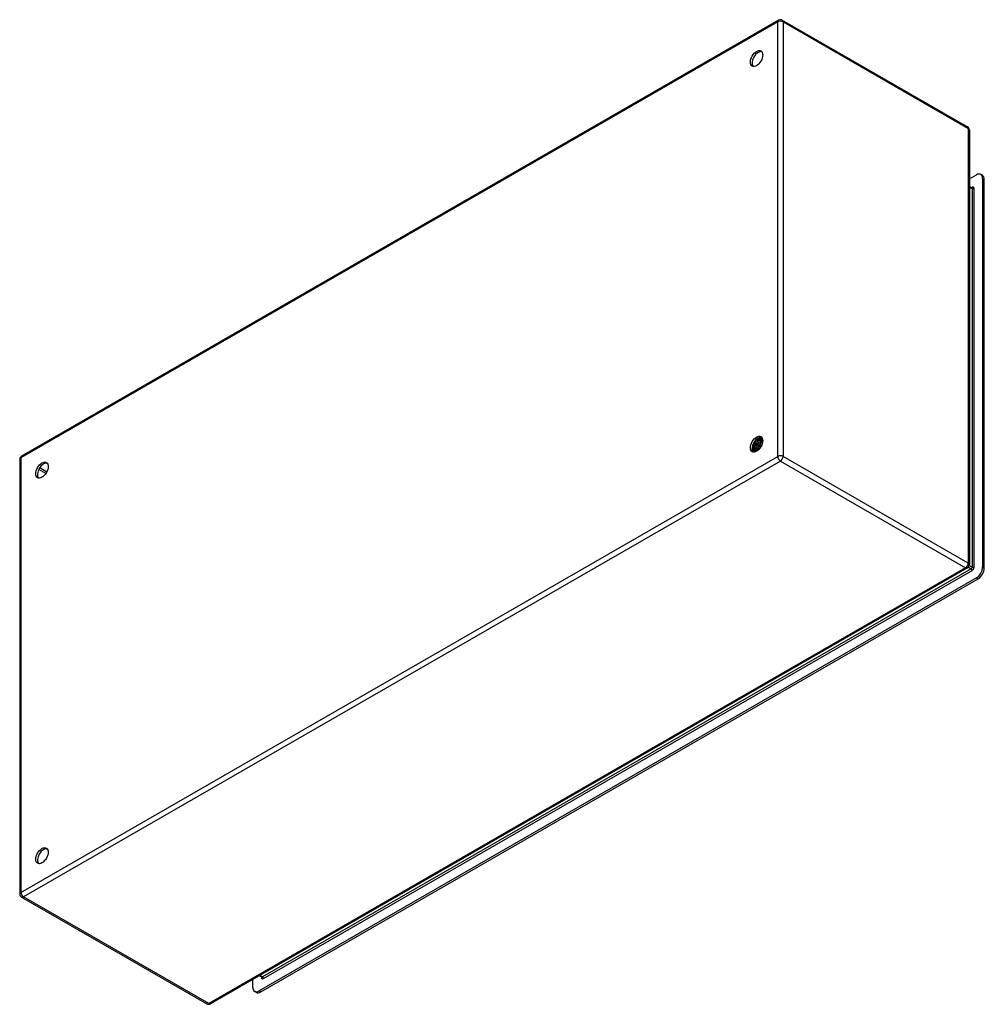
# Model space of a CAD drawing. Header units: inches. Extents: x 132.9 to 154.3, y 50.3 to 72.2.
import ezdxf

# ---------------------------------------------------------------- set-up
doc = ezdxf.new("R2010")
doc.units = ezdxf.units.IN
doc.header["$MEASUREMENT"] = 0
doc.layers.add('Visible Edges(ANSI)', color=7, linetype='Continuous', lineweight=25)
doc.layers.add('Visible Tangent Edges(ANSI)', color=7, linetype='Continuous', lineweight=25)

msp = doc.modelspace()

# ---------------------------------------------------------------- linework, layer by layer
at = {"layer": 'Visible Edges(ANSI)'}
for p, q in [((149.755, 72.193), (132.903, 62.488)), ((149.839, 72.193), (153.963, 69.818)), ((154.005, 69.745), (154.005, 60.072)), ((154.005, 68.66), (154.159, 68.749)), ((154.295, 68.737), (154.258, 68.759)), ((154.299, 68.668), (154.299, 60.016)), ((154.336, 59.995), (154.336, 68.647)), ((154.005, 68.492), (154.057, 68.462)), ((149.21, 62.752), (149.207, 62.754)), ((149.224, 62.78), (149.227, 62.779)), ((149.248, 62.736), (149.245, 62.738)), ((149.261, 62.765), (149.264, 62.764)), ((149.286, 62.721), (149.283, 62.722)), ((149.289, 62.881), (149.288, 62.882)), ((149.29, 62.864), (149.29, 62.846)), ((149.298, 62.749), (149.301, 62.748)), ((149.315, 62.889), (149.317, 62.888)), ((149.323, 62.865), (149.32, 62.866)), ((149.323, 62.705), (149.32, 62.706)), ((149.325, 62.844), (149.325, 62.826)), ((149.335, 62.734), (149.338, 62.733)), ((149.348, 62.873), (149.351, 62.871)), ((149.357, 62.885), (149.355, 62.886)), ((149.357, 62.849), (149.355, 62.85)), ((149.359, 62.824), (149.359, 62.806)), ((149.372, 62.719), (149.375, 62.717)), ((149.381, 62.856), (149.384, 62.855)), ((149.392, 62.865), (149.389, 62.866)), ((149.391, 62.833), (149.389, 62.834)), ((149.394, 62.804), (149.394, 62.786)), ((149.183, 62.639), (149.18, 62.641)), ((149.185, 62.625), (149.182, 62.627)), ((149.199, 62.682), (149.183, 62.672)), ((149.2, 62.646), (149.203, 62.645)), ((149.22, 62.605), (149.217, 62.607)), ((149.234, 62.662), (149.218, 62.652)), ((149.221, 62.62), (149.218, 62.621)), ((149.238, 62.628), (149.241, 62.626)), ((149.269, 62.642), (149.253, 62.632)), ((149.259, 62.6), (149.256, 62.602)), ((149.276, 62.609), (149.279, 62.608)), ((149.288, 62.609), (149.284, 62.61)), ((149.302, 62.62), (149.288, 62.612)), ((149.3, 62.619), (149.3, 62.619)), ((149.359, 62.69), (149.357, 62.691)), ((132.861, 62.415), (132.861, 52.742)), ((153.963, 59.999), (137.111, 50.295)), ((154.159, 59.775), (138.191, 50.58)), ((138.228, 50.558), (154.197, 59.754)), ((132.903, 52.669), (137.027, 50.295)), ((138.199, 50.921), (138.249, 50.892)), ((138.052, 50.661), (138.052, 50.837)), ((138.13, 50.549), (138.093, 50.57))]:
    msp.add_line(p, q, dxfattribs=at)
at = {"layer": 'Visible Edges(ANSI)', "flags": 128}
for points in [[(154.061, 68.46), (154.06, 68.461), (154.057, 68.462)], [(149.166, 62.664), (149.17, 62.666), (149.173, 62.667), (149.177, 62.669), (149.181, 62.671), (149.184, 62.673), (149.188, 62.675), (149.191, 62.677), (149.195, 62.68), (149.198, 62.682), (149.202, 62.685), (149.205, 62.688), (149.209, 62.691), (149.212, 62.694), (149.216, 62.697), (149.219, 62.701), (149.223, 62.704), (149.226, 62.708), (149.229, 62.712), (149.233, 62.716), (149.236, 62.72), (149.239, 62.724), (149.242, 62.728), (149.245, 62.732), (149.248, 62.736)], [(149.245, 62.738), (149.242, 62.734), (149.239, 62.73), (149.236, 62.726), (149.233, 62.722), (149.23, 62.718), (149.227, 62.714), (149.224, 62.71), (149.221, 62.707), (149.217, 62.703), (149.214, 62.7), (149.211, 62.697), (149.208, 62.694), (149.204, 62.691), (149.201, 62.688), (149.197, 62.685), (149.194, 62.683), (149.191, 62.68), (149.187, 62.678), (149.184, 62.676), (149.18, 62.674), (149.177, 62.672), (149.173, 62.67), (149.17, 62.668), (149.167, 62.667)], [(149.173, 62.707), (149.175, 62.708), (149.177, 62.71), (149.179, 62.711), (149.181, 62.713), (149.183, 62.715), (149.185, 62.716), (149.187, 62.718), (149.189, 62.72), (149.191, 62.721), (149.192, 62.723), (149.194, 62.725), (149.196, 62.727), (149.198, 62.729), (149.2, 62.731), (149.202, 62.733), (149.204, 62.735), (149.205, 62.737), (149.207, 62.74), (149.209, 62.742), (149.211, 62.744), (149.212, 62.746), (149.214, 62.749), (149.216, 62.751), (149.217, 62.753)], [(149.174, 62.711), (149.176, 62.712), (149.177, 62.714), (149.179, 62.715), (149.18, 62.717), (149.182, 62.718), (149.184, 62.72), (149.185, 62.722), (149.187, 62.723), (149.188, 62.725), (149.19, 62.726), (149.191, 62.728), (149.193, 62.73), (149.194, 62.732), (149.196, 62.733), (149.197, 62.735), (149.199, 62.737), (149.2, 62.739), (149.202, 62.741), (149.203, 62.743), (149.205, 62.745), (149.206, 62.746), (149.208, 62.748), (149.209, 62.75), (149.21, 62.752)], [(149.207, 62.754), (149.206, 62.752), (149.205, 62.75), (149.204, 62.748), (149.202, 62.747), (149.201, 62.745), (149.2, 62.743), (149.199, 62.742), (149.197, 62.74), (149.196, 62.738), (149.195, 62.737), (149.193, 62.735), (149.192, 62.734), (149.191, 62.732), (149.189, 62.731), (149.188, 62.729), (149.187, 62.728), (149.185, 62.726), (149.184, 62.725), (149.182, 62.723), (149.181, 62.722), (149.18, 62.72), (149.178, 62.719), (149.177, 62.718), (149.175, 62.716)], [(149.36, 62.691), (149.353, 62.694), (149.346, 62.697), (149.339, 62.7), (149.332, 62.703), (149.325, 62.706), (149.318, 62.709), (149.311, 62.712), (149.305, 62.715), (149.298, 62.718), (149.291, 62.721), (149.284, 62.724), (149.277, 62.727), (149.27, 62.73), (149.263, 62.733), (149.256, 62.736), (149.249, 62.74), (149.242, 62.743), (149.235, 62.746), (149.228, 62.749), (149.221, 62.752), (149.214, 62.755), (149.207, 62.758), (149.2, 62.761), (149.193, 62.764)], [(149.207, 62.754), (149.207, 62.754), (149.206, 62.754), (149.205, 62.755), (149.205, 62.755), (149.204, 62.755), (149.204, 62.756), (149.203, 62.756), (149.202, 62.757), (149.202, 62.757), (149.201, 62.757), (149.201, 62.758), (149.2, 62.758), (149.199, 62.758), (149.199, 62.759), (149.198, 62.759), (149.198, 62.759), (149.197, 62.76), (149.196, 62.76), (149.196, 62.761), (149.195, 62.761), (149.194, 62.761), (149.194, 62.762), (149.193, 62.762), (149.193, 62.762)], [(149.199, 62.682), (149.202, 62.683), (149.204, 62.685), (149.207, 62.686), (149.209, 62.688), (149.212, 62.69), (149.214, 62.692), (149.216, 62.694), (149.219, 62.696), (149.221, 62.698), (149.224, 62.7), (149.226, 62.702), (149.228, 62.704), (149.231, 62.707), (149.233, 62.709), (149.235, 62.712), (149.238, 62.714), (149.24, 62.717), (149.242, 62.72), (149.244, 62.722), (149.246, 62.725), (149.249, 62.728), (149.251, 62.731), (149.253, 62.734), (149.255, 62.737)], [(149.283, 62.722), (149.28, 62.717), (149.277, 62.713), (149.273, 62.709), (149.27, 62.704), (149.267, 62.7), (149.264, 62.696), (149.261, 62.692), (149.257, 62.689), (149.254, 62.685), (149.25, 62.681), (149.247, 62.678), (149.243, 62.675), (149.24, 62.671), (149.236, 62.668), (149.232, 62.665), (149.229, 62.663), (149.225, 62.66), (149.221, 62.658), (149.218, 62.655), (149.214, 62.653), (149.21, 62.651), (149.207, 62.649), (149.203, 62.648), (149.2, 62.646)], [(149.203, 62.645), (149.206, 62.646), (149.21, 62.648), (149.214, 62.65), (149.217, 62.652), (149.221, 62.654), (149.225, 62.656), (149.228, 62.659), (149.232, 62.661), (149.235, 62.664), (149.239, 62.667), (149.243, 62.67), (149.246, 62.673), (149.25, 62.676), (149.253, 62.68), (149.257, 62.684), (149.26, 62.687), (149.264, 62.691), (149.267, 62.695), (149.27, 62.699), (149.273, 62.703), (149.277, 62.707), (149.28, 62.712), (149.283, 62.716), (149.286, 62.721)], [(149.207, 62.79), (149.208, 62.79), (149.208, 62.789), (149.209, 62.789), (149.21, 62.788), (149.21, 62.788), (149.211, 62.788), (149.212, 62.787), (149.213, 62.787), (149.213, 62.786), (149.214, 62.786), (149.215, 62.786), (149.215, 62.785), (149.216, 62.785), (149.217, 62.784), (149.217, 62.784), (149.218, 62.783), (149.219, 62.783), (149.219, 62.783), (149.22, 62.782), (149.221, 62.782), (149.221, 62.781), (149.222, 62.781), (149.223, 62.781), (149.224, 62.78)], [(149.217, 62.753), (149.217, 62.753), (149.217, 62.753), (149.217, 62.753), (149.216, 62.753), (149.216, 62.753), (149.216, 62.753), (149.215, 62.753), (149.215, 62.753), (149.215, 62.753), (149.215, 62.753), (149.214, 62.753), (149.214, 62.753), (149.214, 62.753), (149.213, 62.753), (149.213, 62.753), (149.213, 62.753), (149.212, 62.753), (149.212, 62.753), (149.212, 62.753), (149.212, 62.753), (149.211, 62.753), (149.211, 62.752), (149.211, 62.752), (149.21, 62.752)], [(149.245, 62.738), (149.244, 62.738), (149.243, 62.739), (149.242, 62.74), (149.24, 62.74), (149.239, 62.741), (149.238, 62.742), (149.237, 62.742), (149.236, 62.743), (149.235, 62.744), (149.233, 62.744), (149.232, 62.745), (149.231, 62.746), (149.23, 62.746), (149.229, 62.747), (149.228, 62.747), (149.227, 62.748), (149.225, 62.749), (149.224, 62.749), (149.223, 62.75), (149.222, 62.751), (149.221, 62.751), (149.22, 62.752), (149.219, 62.753), (149.217, 62.753)], [(149.248, 62.846), (149.247, 62.843), (149.246, 62.84), (149.246, 62.837), (149.245, 62.835), (149.244, 62.832), (149.243, 62.829), (149.243, 62.826), (149.242, 62.824), (149.241, 62.821), (149.24, 62.818), (149.239, 62.815), (149.238, 62.813), (149.237, 62.81), (149.236, 62.807), (149.235, 62.804), (149.234, 62.802), (149.233, 62.799), (149.231, 62.796), (149.23, 62.794), (149.229, 62.791), (149.228, 62.788), (149.226, 62.786), (149.225, 62.783), (149.224, 62.78)], [(149.227, 62.779), (149.228, 62.782), (149.229, 62.785), (149.231, 62.788), (149.232, 62.79), (149.234, 62.793), (149.235, 62.796), (149.236, 62.799), (149.237, 62.802), (149.239, 62.805), (149.24, 62.808), (149.241, 62.811), (149.242, 62.814), (149.243, 62.817), (149.244, 62.82), (149.245, 62.823), (149.246, 62.826), (149.247, 62.829), (149.248, 62.832), (149.248, 62.835), (149.249, 62.838), (149.25, 62.841), (149.25, 62.844), (149.251, 62.847), (149.252, 62.85)], [(149.227, 62.779), (149.227, 62.779), (149.227, 62.779), (149.227, 62.779), (149.228, 62.779), (149.228, 62.779), (149.228, 62.779), (149.229, 62.779), (149.229, 62.78), (149.229, 62.78), (149.229, 62.78), (149.23, 62.78), (149.23, 62.78), (149.23, 62.78), (149.23, 62.78), (149.231, 62.78), (149.231, 62.78), (149.231, 62.78), (149.232, 62.78), (149.232, 62.78), (149.232, 62.78), (149.232, 62.78), (149.233, 62.78), (149.233, 62.78), (149.233, 62.78)], [(149.233, 62.78), (149.235, 62.783), (149.236, 62.786), (149.237, 62.789), (149.239, 62.792), (149.24, 62.795), (149.241, 62.798), (149.242, 62.801), (149.243, 62.804), (149.245, 62.807), (149.246, 62.81), (149.247, 62.813), (149.247, 62.817), (149.248, 62.82), (149.249, 62.823), (149.25, 62.826), (149.251, 62.829), (149.251, 62.832), (149.252, 62.835), (149.252, 62.838), (149.253, 62.841), (149.253, 62.844), (149.254, 62.847), (149.254, 62.85), (149.254, 62.853)], [(149.233, 62.78), (149.234, 62.78), (149.236, 62.779), (149.237, 62.778), (149.238, 62.778), (149.239, 62.777), (149.24, 62.776), (149.241, 62.776), (149.242, 62.775), (149.243, 62.774), (149.245, 62.774), (149.246, 62.773), (149.247, 62.772), (149.248, 62.772), (149.249, 62.771), (149.25, 62.771), (149.251, 62.77), (149.253, 62.769), (149.254, 62.769), (149.255, 62.768), (149.256, 62.767), (149.257, 62.767), (149.258, 62.766), (149.26, 62.765), (149.261, 62.765)], [(149.234, 62.662), (149.237, 62.663), (149.239, 62.665), (149.242, 62.666), (149.244, 62.668), (149.247, 62.67), (149.25, 62.672), (149.252, 62.674), (149.255, 62.676), (149.257, 62.679), (149.26, 62.681), (149.262, 62.683), (149.265, 62.686), (149.267, 62.688), (149.269, 62.691), (149.272, 62.694), (149.274, 62.696), (149.277, 62.699), (149.279, 62.702), (149.281, 62.705), (149.283, 62.708), (149.285, 62.711), (149.288, 62.714), (149.29, 62.717), (149.292, 62.721)], [(149.32, 62.706), (149.317, 62.702), (149.314, 62.697), (149.311, 62.693), (149.308, 62.688), (149.305, 62.684), (149.302, 62.68), (149.298, 62.676), (149.295, 62.672), (149.292, 62.668), (149.288, 62.665), (149.285, 62.661), (149.281, 62.658), (149.278, 62.654), (149.274, 62.651), (149.271, 62.648), (149.267, 62.645), (149.263, 62.642), (149.26, 62.64), (149.256, 62.637), (149.252, 62.635), (149.249, 62.633), (149.245, 62.631), (149.241, 62.629), (149.238, 62.628)], [(149.241, 62.626), (149.245, 62.628), (149.248, 62.63), (149.252, 62.632), (149.255, 62.634), (149.259, 62.636), (149.263, 62.638), (149.266, 62.641), (149.27, 62.644), (149.274, 62.647), (149.277, 62.65), (149.281, 62.653), (149.284, 62.656), (149.288, 62.66), (149.291, 62.663), (149.295, 62.667), (149.298, 62.671), (149.302, 62.675), (149.305, 62.679), (149.308, 62.683), (149.311, 62.687), (149.314, 62.691), (149.317, 62.696), (149.32, 62.7), (149.323, 62.705)], [(149.255, 62.737), (149.254, 62.737), (149.254, 62.737), (149.254, 62.737), (149.254, 62.737), (149.253, 62.737), (149.253, 62.737), (149.253, 62.737), (149.252, 62.737), (149.252, 62.737), (149.252, 62.737), (149.252, 62.737), (149.251, 62.737), (149.251, 62.737), (149.251, 62.737), (149.251, 62.737), (149.25, 62.737), (149.25, 62.737), (149.25, 62.737), (149.249, 62.737), (149.249, 62.737), (149.249, 62.737), (149.249, 62.737), (149.248, 62.737), (149.248, 62.736)], [(149.283, 62.722), (149.281, 62.723), (149.28, 62.723), (149.279, 62.724), (149.278, 62.724), (149.277, 62.725), (149.276, 62.726), (149.274, 62.726), (149.273, 62.727), (149.272, 62.728), (149.271, 62.728), (149.27, 62.729), (149.269, 62.729), (149.267, 62.73), (149.266, 62.731), (149.265, 62.731), (149.264, 62.732), (149.263, 62.733), (149.262, 62.733), (149.26, 62.734), (149.259, 62.734), (149.258, 62.735), (149.257, 62.736), (149.256, 62.736), (149.255, 62.737)], [(149.286, 62.88), (149.287, 62.876), (149.287, 62.872), (149.287, 62.867), (149.287, 62.862), (149.287, 62.858), (149.287, 62.853), (149.286, 62.848), (149.286, 62.844), (149.285, 62.839), (149.284, 62.834), (149.283, 62.829), (149.282, 62.824), (149.281, 62.819), (149.28, 62.814), (149.278, 62.809), (149.277, 62.804), (149.275, 62.799), (149.273, 62.794), (149.272, 62.789), (149.27, 62.784), (149.267, 62.779), (149.265, 62.774), (149.263, 62.77), (149.261, 62.765)], [(149.264, 62.764), (149.266, 62.768), (149.268, 62.773), (149.271, 62.778), (149.273, 62.783), (149.275, 62.788), (149.277, 62.793), (149.278, 62.798), (149.28, 62.804), (149.281, 62.809), (149.283, 62.814), (149.284, 62.819), (149.285, 62.824), (149.286, 62.829), (149.287, 62.834), (149.288, 62.839), (149.289, 62.844), (149.289, 62.849), (149.289, 62.854), (149.29, 62.858), (149.29, 62.863), (149.29, 62.868), (149.29, 62.872), (149.289, 62.877), (149.289, 62.881)], [(149.264, 62.764), (149.264, 62.764), (149.264, 62.764), (149.264, 62.764), (149.265, 62.764), (149.265, 62.764), (149.265, 62.764), (149.266, 62.764), (149.266, 62.764), (149.266, 62.764), (149.266, 62.764), (149.267, 62.764), (149.267, 62.764), (149.267, 62.764), (149.267, 62.764), (149.268, 62.764), (149.268, 62.764), (149.268, 62.764), (149.268, 62.764), (149.269, 62.764), (149.269, 62.764), (149.269, 62.764), (149.269, 62.764), (149.27, 62.764), (149.27, 62.764)], [(149.269, 62.642), (149.272, 62.643), (149.274, 62.645), (149.277, 62.647), (149.28, 62.649), (149.282, 62.651), (149.285, 62.653), (149.288, 62.655), (149.29, 62.657), (149.293, 62.66), (149.296, 62.662), (149.298, 62.665), (149.301, 62.667), (149.303, 62.67), (149.306, 62.673), (149.308, 62.676), (149.311, 62.678), (149.313, 62.681), (149.316, 62.685), (149.318, 62.688), (149.32, 62.691), (149.322, 62.694), (149.325, 62.697), (149.327, 62.701), (149.329, 62.704)], [(149.27, 62.764), (149.271, 62.768), (149.273, 62.771), (149.274, 62.774), (149.276, 62.778), (149.277, 62.781), (149.278, 62.785), (149.28, 62.788), (149.281, 62.792), (149.282, 62.795), (149.283, 62.799), (149.284, 62.802), (149.285, 62.806), (149.285, 62.809), (149.286, 62.812), (149.287, 62.816), (149.287, 62.819), (149.288, 62.823), (149.289, 62.826), (149.289, 62.83), (149.289, 62.833), (149.289, 62.836), (149.29, 62.839), (149.29, 62.843), (149.29, 62.846)], [(149.27, 62.764), (149.271, 62.764), (149.272, 62.763), (149.273, 62.762), (149.275, 62.762), (149.276, 62.761), (149.277, 62.76), (149.278, 62.76), (149.279, 62.759), (149.28, 62.759), (149.281, 62.758), (149.283, 62.757), (149.284, 62.757), (149.285, 62.756), (149.286, 62.755), (149.287, 62.755), (149.288, 62.754), (149.29, 62.754), (149.291, 62.753), (149.292, 62.752), (149.293, 62.752), (149.294, 62.751), (149.295, 62.751), (149.297, 62.75), (149.298, 62.749)], [(149.292, 62.721), (149.292, 62.721), (149.291, 62.721), (149.291, 62.721), (149.291, 62.721), (149.291, 62.721), (149.29, 62.721), (149.29, 62.721), (149.29, 62.721), (149.289, 62.721), (149.289, 62.721), (149.289, 62.721), (149.289, 62.721), (149.288, 62.721), (149.288, 62.721), (149.288, 62.721), (149.288, 62.721), (149.287, 62.721), (149.287, 62.721), (149.287, 62.721), (149.287, 62.721), (149.286, 62.721), (149.286, 62.721), (149.286, 62.721), (149.286, 62.721)], [(149.318, 62.866), (149.316, 62.867), (149.315, 62.867), (149.314, 62.868), (149.313, 62.868), (149.312, 62.869), (149.31, 62.87), (149.309, 62.87), (149.308, 62.871), (149.307, 62.871), (149.306, 62.872), (149.304, 62.873), (149.303, 62.873), (149.302, 62.874), (149.301, 62.875), (149.3, 62.875), (149.298, 62.876), (149.297, 62.876), (149.296, 62.877), (149.295, 62.878), (149.294, 62.878), (149.293, 62.879), (149.291, 62.879), (149.29, 62.88), (149.289, 62.881)], [(149.32, 62.866), (149.319, 62.866), (149.318, 62.866), (149.317, 62.866), (149.315, 62.866), (149.314, 62.865), (149.313, 62.865), (149.311, 62.865), (149.31, 62.865), (149.309, 62.864), (149.308, 62.864), (149.306, 62.864), (149.305, 62.864), (149.304, 62.864), (149.303, 62.863), (149.301, 62.863), (149.3, 62.863), (149.299, 62.863), (149.297, 62.862), (149.296, 62.862), (149.295, 62.862), (149.294, 62.862), (149.292, 62.862), (149.291, 62.861), (149.29, 62.861)], [(149.32, 62.706), (149.319, 62.707), (149.318, 62.707), (149.316, 62.708), (149.315, 62.709), (149.314, 62.709), (149.313, 62.71), (149.312, 62.71), (149.311, 62.711), (149.309, 62.712), (149.308, 62.712), (149.307, 62.713), (149.306, 62.713), (149.305, 62.714), (149.304, 62.715), (149.302, 62.715), (149.301, 62.716), (149.3, 62.716), (149.299, 62.717), (149.298, 62.718), (149.296, 62.718), (149.295, 62.719), (149.294, 62.719), (149.293, 62.72), (149.292, 62.721)], [(149.295, 62.886), (149.296, 62.886), (149.296, 62.886), (149.297, 62.887), (149.298, 62.887), (149.299, 62.887), (149.3, 62.887), (149.301, 62.887), (149.301, 62.887), (149.302, 62.887), (149.303, 62.888), (149.304, 62.888), (149.305, 62.888), (149.305, 62.888), (149.306, 62.888), (149.307, 62.888), (149.308, 62.888), (149.309, 62.888), (149.31, 62.889), (149.31, 62.889), (149.311, 62.889), (149.312, 62.889), (149.313, 62.889), (149.314, 62.889), (149.315, 62.889)], [(149.32, 62.866), (149.321, 62.862), (149.321, 62.858), (149.322, 62.853), (149.322, 62.849), (149.322, 62.844), (149.322, 62.839), (149.321, 62.834), (149.321, 62.83), (149.321, 62.825), (149.32, 62.82), (149.319, 62.815), (149.318, 62.81), (149.317, 62.805), (149.316, 62.8), (149.315, 62.795), (149.313, 62.79), (149.312, 62.784), (149.31, 62.779), (149.308, 62.774), (149.306, 62.769), (149.304, 62.764), (149.302, 62.759), (149.3, 62.754), (149.298, 62.749)], [(149.301, 62.748), (149.303, 62.753), (149.305, 62.758), (149.307, 62.763), (149.309, 62.768), (149.311, 62.773), (149.313, 62.778), (149.315, 62.783), (149.316, 62.788), (149.318, 62.793), (149.319, 62.798), (149.32, 62.804), (149.321, 62.809), (149.322, 62.814), (149.323, 62.819), (149.323, 62.823), (149.324, 62.828), (149.324, 62.833), (149.324, 62.838), (149.325, 62.843), (149.325, 62.847), (149.324, 62.852), (149.324, 62.856), (149.324, 62.861), (149.323, 62.865)], [(149.301, 62.748), (149.301, 62.748), (149.301, 62.748), (149.301, 62.748), (149.302, 62.748), (149.302, 62.748), (149.302, 62.748), (149.302, 62.748), (149.303, 62.748), (149.303, 62.748), (149.303, 62.748), (149.303, 62.748), (149.304, 62.748), (149.304, 62.748), (149.304, 62.748), (149.304, 62.748), (149.305, 62.748), (149.305, 62.748), (149.305, 62.748), (149.305, 62.748), (149.306, 62.748), (149.306, 62.748), (149.306, 62.748), (149.306, 62.748), (149.307, 62.748)], [(149.307, 62.748), (149.308, 62.751), (149.309, 62.755), (149.311, 62.758), (149.312, 62.761), (149.313, 62.764), (149.314, 62.768), (149.315, 62.771), (149.316, 62.774), (149.317, 62.778), (149.318, 62.781), (149.319, 62.784), (149.32, 62.788), (149.321, 62.791), (149.321, 62.794), (149.322, 62.797), (149.323, 62.801), (149.323, 62.804), (149.323, 62.807), (149.324, 62.81), (149.324, 62.813), (149.324, 62.817), (149.324, 62.82), (149.325, 62.823), (149.325, 62.826)], [(149.307, 62.748), (149.308, 62.748), (149.309, 62.747), (149.31, 62.746), (149.311, 62.746), (149.312, 62.745), (149.314, 62.745), (149.315, 62.744), (149.316, 62.743), (149.317, 62.743), (149.318, 62.742), (149.319, 62.742), (149.321, 62.741), (149.322, 62.74), (149.323, 62.74), (149.324, 62.739), (149.325, 62.739), (149.326, 62.738), (149.328, 62.737), (149.329, 62.737), (149.33, 62.736), (149.331, 62.736), (149.332, 62.735), (149.334, 62.734), (149.335, 62.734)], [(149.312, 62.896), (149.312, 62.896), (149.312, 62.896), (149.312, 62.895), (149.312, 62.895), (149.312, 62.895), (149.313, 62.895), (149.313, 62.894), (149.313, 62.894), (149.313, 62.894), (149.313, 62.893), (149.313, 62.893), (149.313, 62.893), (149.313, 62.893), (149.313, 62.892), (149.314, 62.892), (149.314, 62.892), (149.314, 62.891), (149.314, 62.891), (149.314, 62.891), (149.314, 62.891), (149.314, 62.89), (149.314, 62.89), (149.314, 62.89), (149.315, 62.889)], [(149.317, 62.888), (149.317, 62.889), (149.317, 62.889), (149.317, 62.889), (149.317, 62.89), (149.317, 62.89), (149.316, 62.89), (149.316, 62.891), (149.316, 62.891), (149.316, 62.892), (149.316, 62.892), (149.316, 62.892), (149.315, 62.893), (149.315, 62.893), (149.315, 62.893), (149.315, 62.894), (149.315, 62.894), (149.315, 62.894), (149.314, 62.895), (149.314, 62.895), (149.314, 62.896), (149.314, 62.896), (149.314, 62.896), (149.314, 62.897), (149.313, 62.897)], [(149.317, 62.888), (149.317, 62.887), (149.317, 62.886), (149.317, 62.886), (149.317, 62.885), (149.317, 62.884), (149.317, 62.883), (149.317, 62.882), (149.317, 62.881), (149.317, 62.88), (149.317, 62.88), (149.317, 62.879), (149.317, 62.878), (149.317, 62.877), (149.317, 62.876), (149.317, 62.875), (149.317, 62.874), (149.317, 62.873), (149.317, 62.873), (149.317, 62.872), (149.317, 62.871), (149.317, 62.87), (149.317, 62.869), (149.317, 62.868), (149.317, 62.867)], [(149.317, 62.867), (149.318, 62.868), (149.32, 62.868), (149.321, 62.868), (149.322, 62.868), (149.323, 62.868), (149.325, 62.869), (149.326, 62.869), (149.327, 62.869), (149.329, 62.869), (149.33, 62.87), (149.331, 62.87), (149.333, 62.87), (149.334, 62.87), (149.335, 62.87), (149.336, 62.871), (149.338, 62.871), (149.339, 62.871), (149.34, 62.871), (149.342, 62.872), (149.343, 62.872), (149.344, 62.872), (149.345, 62.872), (149.347, 62.873), (149.348, 62.873)], [(149.35, 62.849), (149.349, 62.85), (149.347, 62.851), (149.346, 62.851), (149.345, 62.852), (149.344, 62.852), (149.343, 62.853), (149.342, 62.853), (149.341, 62.854), (149.34, 62.855), (149.339, 62.855), (149.338, 62.856), (149.337, 62.856), (149.335, 62.857), (149.334, 62.857), (149.333, 62.858), (149.332, 62.858), (149.331, 62.859), (149.33, 62.86), (149.329, 62.86), (149.328, 62.861), (149.327, 62.861), (149.326, 62.862), (149.325, 62.862), (149.323, 62.863)], [(149.329, 62.704), (149.329, 62.704), (149.328, 62.704), (149.328, 62.704), (149.328, 62.704), (149.328, 62.704), (149.327, 62.704), (149.327, 62.704), (149.327, 62.705), (149.327, 62.705), (149.326, 62.705), (149.326, 62.705), (149.326, 62.705), (149.326, 62.705), (149.326, 62.705), (149.325, 62.705), (149.325, 62.705), (149.325, 62.705), (149.325, 62.705), (149.324, 62.705), (149.324, 62.705), (149.324, 62.705), (149.324, 62.705), (149.323, 62.705), (149.323, 62.705)], [(149.355, 62.85), (149.353, 62.85), (149.352, 62.85), (149.351, 62.85), (149.35, 62.849), (149.348, 62.849), (149.347, 62.849), (149.346, 62.849), (149.345, 62.848), (149.343, 62.848), (149.342, 62.848), (149.341, 62.848), (149.34, 62.848), (149.338, 62.847), (149.337, 62.847), (149.336, 62.847), (149.335, 62.847), (149.333, 62.846), (149.332, 62.846), (149.331, 62.846), (149.33, 62.846), (149.328, 62.845), (149.327, 62.845), (149.326, 62.845), (149.325, 62.845)], [(149.351, 62.871), (149.35, 62.873), (149.349, 62.875), (149.348, 62.876), (149.348, 62.878), (149.347, 62.879), (149.346, 62.881), (149.345, 62.882), (149.344, 62.884), (149.343, 62.885), (149.342, 62.887), (149.341, 62.888), (149.34, 62.889), (149.339, 62.891), (149.338, 62.892), (149.337, 62.893), (149.336, 62.894), (149.335, 62.895), (149.334, 62.897), (149.332, 62.898), (149.331, 62.899), (149.33, 62.9), (149.329, 62.901), (149.327, 62.902), (149.326, 62.903)], [(149.326, 62.902), (149.327, 62.902), (149.328, 62.901), (149.329, 62.9), (149.33, 62.899), (149.331, 62.898), (149.332, 62.897), (149.334, 62.895), (149.335, 62.894), (149.336, 62.893), (149.337, 62.892), (149.338, 62.891), (149.338, 62.89), (149.339, 62.888), (149.34, 62.887), (149.341, 62.886), (149.342, 62.884), (149.343, 62.883), (149.344, 62.882), (149.344, 62.88), (149.345, 62.879), (149.346, 62.877), (149.347, 62.876), (149.347, 62.874), (149.348, 62.873)], [(149.357, 62.691), (149.356, 62.691), (149.355, 62.692), (149.354, 62.692), (149.353, 62.693), (149.351, 62.693), (149.35, 62.694), (149.349, 62.694), (149.348, 62.695), (149.347, 62.696), (149.345, 62.696), (149.344, 62.697), (149.343, 62.697), (149.342, 62.698), (149.341, 62.698), (149.34, 62.699), (149.338, 62.7), (149.337, 62.7), (149.336, 62.701), (149.335, 62.701), (149.334, 62.702), (149.332, 62.702), (149.331, 62.703), (149.33, 62.704), (149.329, 62.704)], [(149.355, 62.85), (149.355, 62.846), (149.356, 62.842), (149.356, 62.837), (149.356, 62.833), (149.357, 62.828), (149.357, 62.824), (149.356, 62.819), (149.356, 62.814), (149.356, 62.809), (149.355, 62.804), (149.355, 62.799), (149.354, 62.794), (149.353, 62.789), (149.352, 62.784), (149.351, 62.779), (149.349, 62.774), (149.348, 62.769), (149.346, 62.764), (149.345, 62.759), (149.343, 62.754), (149.341, 62.749), (149.339, 62.744), (149.337, 62.739), (149.335, 62.734)], [(149.337, 62.893), (149.34, 62.892), (149.342, 62.892), (149.344, 62.891), (149.346, 62.89), (149.349, 62.889), (149.351, 62.888), (149.353, 62.887), (149.355, 62.886), (149.357, 62.885), (149.359, 62.883), (149.361, 62.882), (149.363, 62.88), (149.365, 62.879), (149.367, 62.877), (149.368, 62.875), (149.37, 62.873), (149.372, 62.872), (149.373, 62.87), (149.375, 62.867), (149.376, 62.865), (149.378, 62.863), (149.379, 62.861), (149.38, 62.858), (149.381, 62.856)], [(149.338, 62.733), (149.34, 62.738), (149.342, 62.743), (149.344, 62.748), (149.346, 62.753), (149.348, 62.758), (149.349, 62.763), (149.351, 62.768), (149.352, 62.773), (149.354, 62.778), (149.355, 62.783), (149.356, 62.788), (149.357, 62.793), (149.357, 62.798), (149.358, 62.803), (149.359, 62.808), (149.359, 62.813), (149.359, 62.818), (149.359, 62.822), (149.359, 62.827), (149.359, 62.832), (149.359, 62.836), (149.359, 62.841), (149.358, 62.845), (149.357, 62.849)], [(149.338, 62.733), (149.338, 62.733), (149.338, 62.733), (149.338, 62.733), (149.339, 62.733), (149.339, 62.733), (149.339, 62.733), (149.339, 62.733), (149.34, 62.733), (149.34, 62.733), (149.34, 62.733), (149.34, 62.732), (149.34, 62.732), (149.341, 62.732), (149.341, 62.732), (149.341, 62.732), (149.341, 62.732), (149.342, 62.732), (149.342, 62.732), (149.342, 62.732), (149.342, 62.732), (149.342, 62.732), (149.343, 62.732), (149.343, 62.732), (149.343, 62.732)], [(149.343, 62.732), (149.344, 62.735), (149.346, 62.738), (149.347, 62.741), (149.348, 62.745), (149.349, 62.748), (149.35, 62.751), (149.351, 62.754), (149.352, 62.757), (149.353, 62.76), (149.354, 62.763), (149.355, 62.766), (149.355, 62.77), (149.356, 62.773), (149.357, 62.776), (149.357, 62.779), (149.358, 62.782), (149.358, 62.785), (149.358, 62.788), (149.359, 62.791), (149.359, 62.794), (149.359, 62.797), (149.359, 62.8), (149.359, 62.803), (149.359, 62.806)], [(149.343, 62.732), (149.344, 62.732), (149.345, 62.731), (149.347, 62.73), (149.348, 62.73), (149.349, 62.729), (149.35, 62.729), (149.351, 62.728), (149.353, 62.728), (149.354, 62.727), (149.355, 62.726), (149.356, 62.726), (149.357, 62.725), (149.359, 62.725), (149.36, 62.724), (149.361, 62.724), (149.362, 62.723), (149.363, 62.722), (149.364, 62.722), (149.366, 62.721), (149.367, 62.721), (149.368, 62.72), (149.369, 62.72), (149.37, 62.719), (149.372, 62.719)], [(149.351, 62.871), (149.351, 62.871), (149.351, 62.87), (149.351, 62.869), (149.351, 62.868), (149.351, 62.867), (149.351, 62.866), (149.351, 62.865), (149.351, 62.864), (149.351, 62.864), (149.351, 62.863), (149.351, 62.862), (149.351, 62.861), (149.351, 62.86), (149.351, 62.859), (149.351, 62.858), (149.351, 62.857), (149.351, 62.856), (149.351, 62.855), (149.35, 62.855), (149.35, 62.854), (149.35, 62.853), (149.35, 62.852), (149.35, 62.851), (149.35, 62.85)], [(149.35, 62.85), (149.352, 62.85), (149.353, 62.851), (149.354, 62.851), (149.356, 62.851), (149.357, 62.851), (149.358, 62.852), (149.359, 62.852), (149.361, 62.852), (149.362, 62.852), (149.363, 62.853), (149.365, 62.853), (149.366, 62.853), (149.367, 62.853), (149.369, 62.854), (149.37, 62.854), (149.371, 62.854), (149.372, 62.854), (149.374, 62.855), (149.375, 62.855), (149.376, 62.855), (149.378, 62.855), (149.379, 62.856), (149.38, 62.856), (149.381, 62.856)], [(149.384, 62.855), (149.383, 62.856), (149.382, 62.858), (149.382, 62.86), (149.381, 62.861), (149.38, 62.863), (149.379, 62.864), (149.378, 62.866), (149.377, 62.867), (149.376, 62.868), (149.375, 62.87), (149.374, 62.871), (149.373, 62.872), (149.371, 62.873), (149.37, 62.875), (149.369, 62.876), (149.368, 62.877), (149.367, 62.878), (149.365, 62.879), (149.364, 62.88), (149.363, 62.881), (149.361, 62.882), (149.36, 62.883), (149.359, 62.884), (149.357, 62.885)], [(149.382, 62.833), (149.381, 62.833), (149.38, 62.834), (149.379, 62.834), (149.378, 62.835), (149.377, 62.835), (149.376, 62.836), (149.375, 62.836), (149.374, 62.837), (149.373, 62.837), (149.372, 62.838), (149.371, 62.838), (149.37, 62.839), (149.369, 62.84), (149.368, 62.84), (149.367, 62.841), (149.366, 62.841), (149.365, 62.842), (149.364, 62.842), (149.363, 62.843), (149.362, 62.843), (149.361, 62.844), (149.36, 62.844), (149.359, 62.845), (149.358, 62.845)], [(149.389, 62.834), (149.387, 62.834), (149.386, 62.834), (149.385, 62.834), (149.384, 62.833), (149.382, 62.833), (149.381, 62.833), (149.38, 62.832), (149.379, 62.832), (149.378, 62.832), (149.376, 62.832), (149.375, 62.831), (149.374, 62.831), (149.373, 62.831), (149.372, 62.831), (149.37, 62.83), (149.369, 62.83), (149.368, 62.83), (149.367, 62.83), (149.365, 62.829), (149.364, 62.829), (149.363, 62.829), (149.362, 62.829), (149.361, 62.828), (149.359, 62.828)], [(149.372, 62.873), (149.373, 62.873), (149.375, 62.872), (149.376, 62.872), (149.378, 62.871), (149.379, 62.871), (149.381, 62.87), (149.382, 62.87), (149.383, 62.869), (149.385, 62.869), (149.386, 62.868), (149.387, 62.867), (149.389, 62.867), (149.39, 62.866), (149.391, 62.865), (149.393, 62.864), (149.394, 62.863), (149.395, 62.863), (149.396, 62.862), (149.397, 62.861), (149.398, 62.86), (149.4, 62.859), (149.401, 62.858), (149.402, 62.857), (149.403, 62.856)], [(149.389, 62.834), (149.389, 62.83), (149.39, 62.826), (149.391, 62.822), (149.391, 62.817), (149.391, 62.813), (149.391, 62.808), (149.391, 62.803), (149.391, 62.799), (149.391, 62.794), (149.391, 62.789), (149.39, 62.784), (149.389, 62.779), (149.389, 62.774), (149.388, 62.769), (149.387, 62.764), (149.385, 62.759), (149.384, 62.754), (149.383, 62.749), (149.381, 62.744), (149.379, 62.739), (149.378, 62.734), (149.376, 62.729), (149.374, 62.724), (149.372, 62.719)], [(149.375, 62.718), (149.377, 62.723), (149.379, 62.728), (149.381, 62.733), (149.383, 62.738), (149.384, 62.743), (149.386, 62.748), (149.387, 62.753), (149.388, 62.758), (149.39, 62.763), (149.391, 62.768), (149.391, 62.773), (149.392, 62.778), (149.393, 62.783), (149.393, 62.788), (149.394, 62.793), (149.394, 62.798), (149.394, 62.802), (149.394, 62.807), (149.394, 62.811), (149.394, 62.816), (149.393, 62.82), (149.393, 62.825), (149.392, 62.829), (149.391, 62.833)], [(149.384, 62.855), (149.384, 62.854), (149.384, 62.853), (149.384, 62.852), (149.384, 62.851), (149.384, 62.85), (149.384, 62.849), (149.384, 62.849), (149.384, 62.848), (149.384, 62.847), (149.384, 62.846), (149.384, 62.845), (149.384, 62.844), (149.384, 62.843), (149.384, 62.842), (149.384, 62.841), (149.384, 62.84), (149.384, 62.84), (149.384, 62.839), (149.384, 62.838), (149.384, 62.837), (149.384, 62.836), (149.384, 62.835), (149.384, 62.834), (149.384, 62.833)], [(149.389, 62.834), (149.39, 62.834), (149.391, 62.834), (149.391, 62.834), (149.392, 62.834), (149.393, 62.835), (149.393, 62.835), (149.394, 62.835), (149.394, 62.835), (149.395, 62.835), (149.396, 62.835), (149.396, 62.835), (149.397, 62.835), (149.397, 62.836), (149.398, 62.836), (149.399, 62.836), (149.399, 62.836), (149.4, 62.836), (149.401, 62.836), (149.401, 62.836), (149.402, 62.836), (149.402, 62.837), (149.403, 62.837), (149.404, 62.837), (149.404, 62.837)], [(149.403, 62.857), (149.402, 62.857), (149.402, 62.858), (149.401, 62.858), (149.401, 62.858), (149.401, 62.859), (149.4, 62.859), (149.4, 62.859), (149.399, 62.86), (149.399, 62.86), (149.398, 62.86), (149.398, 62.861), (149.398, 62.861), (149.397, 62.861), (149.397, 62.862), (149.396, 62.862), (149.396, 62.862), (149.395, 62.863), (149.395, 62.863), (149.394, 62.863), (149.394, 62.864), (149.394, 62.864), (149.393, 62.864), (149.393, 62.864), (149.392, 62.865)], [(149.404, 62.821), (149.403, 62.821), (149.403, 62.822), (149.403, 62.822), (149.402, 62.822), (149.402, 62.822), (149.401, 62.823), (149.401, 62.823), (149.4, 62.823), (149.4, 62.823), (149.399, 62.824), (149.399, 62.824), (149.398, 62.824), (149.398, 62.824), (149.397, 62.825), (149.397, 62.825), (149.396, 62.825), (149.396, 62.825), (149.395, 62.826), (149.395, 62.826), (149.394, 62.826), (149.394, 62.826), (149.393, 62.827), (149.393, 62.827), (149.392, 62.827)], [(149.392, 62.761), (149.392, 62.762), (149.393, 62.763), (149.393, 62.764), (149.393, 62.765), (149.393, 62.766), (149.393, 62.767), (149.393, 62.769), (149.393, 62.77), (149.393, 62.771), (149.394, 62.772), (149.394, 62.773), (149.394, 62.774), (149.394, 62.775), (149.394, 62.776), (149.394, 62.777), (149.394, 62.778), (149.394, 62.779), (149.394, 62.78), (149.394, 62.781), (149.394, 62.782), (149.394, 62.783), (149.394, 62.784), (149.394, 62.785), (149.394, 62.786)], [(149.403, 62.814), (149.403, 62.814), (149.403, 62.814), (149.402, 62.813), (149.402, 62.813), (149.401, 62.813), (149.401, 62.813), (149.401, 62.813), (149.4, 62.813), (149.4, 62.813), (149.399, 62.813), (149.399, 62.813), (149.399, 62.813), (149.398, 62.813), (149.398, 62.813), (149.398, 62.812), (149.397, 62.812), (149.397, 62.812), (149.396, 62.812), (149.396, 62.812), (149.396, 62.812), (149.395, 62.812), (149.395, 62.812), (149.394, 62.812), (149.394, 62.812)], [(149.18, 62.641), (149.179, 62.641), (149.178, 62.641), (149.178, 62.641), (149.177, 62.641), (149.177, 62.641), (149.176, 62.641), (149.176, 62.641), (149.175, 62.641), (149.175, 62.641), (149.174, 62.641), (149.173, 62.641), (149.173, 62.641), (149.172, 62.641), (149.172, 62.641), (149.171, 62.641), (149.171, 62.641), (149.17, 62.641), (149.17, 62.641), (149.169, 62.641), (149.169, 62.641), (149.168, 62.641), (149.168, 62.641), (149.167, 62.641), (149.166, 62.641)], [(149.167, 62.64), (149.167, 62.639), (149.168, 62.639), (149.168, 62.639), (149.169, 62.639), (149.17, 62.639), (149.17, 62.639), (149.171, 62.639), (149.172, 62.639), (149.172, 62.639), (149.173, 62.639), (149.174, 62.639), (149.174, 62.639), (149.175, 62.639), (149.176, 62.639), (149.176, 62.639), (149.177, 62.639), (149.178, 62.639), (149.179, 62.639), (149.179, 62.639), (149.18, 62.639), (149.181, 62.639), (149.181, 62.639), (149.182, 62.639), (149.183, 62.639)], [(149.218, 62.621), (149.215, 62.621), (149.212, 62.621), (149.21, 62.621), (149.208, 62.621), (149.205, 62.621), (149.203, 62.621), (149.2, 62.621), (149.198, 62.621), (149.196, 62.622), (149.194, 62.622), (149.191, 62.623), (149.189, 62.623), (149.187, 62.624), (149.185, 62.625), (149.183, 62.626), (149.181, 62.627), (149.179, 62.628), (149.177, 62.63), (149.176, 62.631), (149.174, 62.633), (149.172, 62.634), (149.171, 62.636), (149.169, 62.638), (149.168, 62.639)], [(149.18, 62.641), (149.179, 62.642), (149.179, 62.643), (149.178, 62.644), (149.178, 62.645), (149.177, 62.646), (149.177, 62.647), (149.177, 62.648), (149.176, 62.649), (149.176, 62.65), (149.175, 62.651), (149.175, 62.652), (149.174, 62.653), (149.174, 62.654), (149.174, 62.655), (149.173, 62.656), (149.173, 62.657), (149.172, 62.658), (149.172, 62.659), (149.172, 62.66), (149.171, 62.661), (149.171, 62.662), (149.17, 62.663), (149.17, 62.664), (149.169, 62.665)], [(149.195, 62.657), (149.194, 62.658), (149.193, 62.658), (149.192, 62.658), (149.192, 62.659), (149.191, 62.659), (149.19, 62.66), (149.189, 62.66), (149.188, 62.661), (149.187, 62.661), (149.187, 62.662), (149.186, 62.662), (149.185, 62.662), (149.184, 62.663), (149.183, 62.663), (149.182, 62.664), (149.181, 62.664), (149.181, 62.665), (149.18, 62.665), (149.179, 62.666), (149.178, 62.666), (149.177, 62.666), (149.176, 62.667), (149.176, 62.667), (149.175, 62.668)], [(149.199, 62.648), (149.198, 62.648), (149.198, 62.647), (149.197, 62.647), (149.196, 62.646), (149.196, 62.646), (149.195, 62.646), (149.194, 62.645), (149.194, 62.645), (149.193, 62.645), (149.192, 62.644), (149.192, 62.644), (149.191, 62.644), (149.19, 62.643), (149.189, 62.643), (149.189, 62.643), (149.188, 62.642), (149.187, 62.642), (149.187, 62.642), (149.186, 62.641), (149.185, 62.641), (149.185, 62.641), (149.184, 62.64), (149.183, 62.64), (149.183, 62.639)], [(149.185, 62.625), (149.186, 62.624), (149.187, 62.624), (149.189, 62.623), (149.19, 62.623), (149.191, 62.622), (149.193, 62.622), (149.194, 62.621), (149.196, 62.621), (149.197, 62.62), (149.198, 62.62), (149.2, 62.62), (149.201, 62.619), (149.203, 62.619), (149.204, 62.619), (149.206, 62.619), (149.208, 62.619), (149.209, 62.619), (149.211, 62.619), (149.212, 62.619), (149.214, 62.619), (149.216, 62.619), (149.217, 62.619), (149.219, 62.62), (149.221, 62.62)], [(149.187, 62.675), (149.188, 62.673), (149.188, 62.672), (149.189, 62.671), (149.189, 62.67), (149.19, 62.669), (149.19, 62.668), (149.191, 62.666), (149.191, 62.665), (149.192, 62.664), (149.192, 62.663), (149.193, 62.662), (149.193, 62.66), (149.194, 62.659), (149.194, 62.658), (149.195, 62.657), (149.196, 62.656), (149.196, 62.655), (149.197, 62.653), (149.197, 62.652), (149.198, 62.651), (149.198, 62.65), (149.199, 62.649), (149.199, 62.647), (149.2, 62.646)], [(149.256, 62.602), (149.253, 62.602), (149.25, 62.601), (149.247, 62.601), (149.245, 62.601), (149.242, 62.6), (149.24, 62.601), (149.237, 62.601), (149.235, 62.601), (149.232, 62.601), (149.23, 62.602), (149.228, 62.602), (149.225, 62.603), (149.223, 62.604), (149.221, 62.605), (149.219, 62.606), (149.217, 62.607), (149.215, 62.608), (149.213, 62.609), (149.211, 62.611), (149.209, 62.612), (149.207, 62.614), (149.206, 62.616), (149.204, 62.617), (149.203, 62.619)], [(149.218, 62.621), (149.217, 62.623), (149.217, 62.624), (149.216, 62.625), (149.216, 62.626), (149.215, 62.627), (149.215, 62.628), (149.214, 62.629), (149.214, 62.63), (149.213, 62.631), (149.213, 62.632), (149.213, 62.633), (149.212, 62.634), (149.212, 62.635), (149.211, 62.636), (149.211, 62.637), (149.21, 62.638), (149.21, 62.639), (149.209, 62.64), (149.209, 62.641), (149.208, 62.642), (149.208, 62.643), (149.208, 62.644), (149.207, 62.645), (149.207, 62.646)], [(149.234, 62.637), (149.233, 62.637), (149.232, 62.638), (149.231, 62.638), (149.23, 62.639), (149.229, 62.639), (149.228, 62.64), (149.227, 62.64), (149.226, 62.641), (149.225, 62.641), (149.224, 62.642), (149.223, 62.642), (149.222, 62.643), (149.221, 62.643), (149.221, 62.644), (149.22, 62.644), (149.219, 62.645), (149.218, 62.645), (149.217, 62.646), (149.216, 62.646), (149.215, 62.647), (149.214, 62.647), (149.213, 62.648), (149.212, 62.648), (149.211, 62.649)], [(149.22, 62.605), (149.221, 62.604), (149.222, 62.604), (149.224, 62.603), (149.225, 62.602), (149.227, 62.602), (149.228, 62.601), (149.23, 62.601), (149.231, 62.6), (149.233, 62.6), (149.234, 62.6), (149.236, 62.599), (149.238, 62.599), (149.239, 62.599), (149.241, 62.599), (149.243, 62.599), (149.244, 62.599), (149.246, 62.599), (149.248, 62.599), (149.25, 62.599), (149.251, 62.599), (149.253, 62.6), (149.255, 62.6), (149.257, 62.6), (149.259, 62.6)], [(149.237, 62.629), (149.237, 62.628), (149.236, 62.628), (149.235, 62.628), (149.235, 62.627), (149.234, 62.627), (149.233, 62.626), (149.233, 62.626), (149.232, 62.626), (149.231, 62.625), (149.23, 62.625), (149.23, 62.625), (149.229, 62.624), (149.228, 62.624), (149.228, 62.624), (149.227, 62.623), (149.226, 62.623), (149.226, 62.622), (149.225, 62.622), (149.224, 62.622), (149.223, 62.621), (149.223, 62.621), (149.222, 62.621), (149.221, 62.62), (149.221, 62.62)], [(149.225, 62.656), (149.225, 62.655), (149.226, 62.654), (149.226, 62.653), (149.227, 62.651), (149.228, 62.65), (149.228, 62.649), (149.229, 62.648), (149.229, 62.647), (149.23, 62.645), (149.23, 62.644), (149.231, 62.643), (149.231, 62.642), (149.232, 62.641), (149.232, 62.64), (149.233, 62.638), (149.233, 62.637), (149.234, 62.636), (149.235, 62.635), (149.235, 62.634), (149.236, 62.632), (149.236, 62.631), (149.237, 62.63), (149.237, 62.629), (149.238, 62.628)], [(149.251, 62.587), (149.251, 62.587), (149.25, 62.588), (149.249, 62.588), (149.249, 62.588), (149.248, 62.589), (149.247, 62.589), (149.247, 62.59), (149.246, 62.59), (149.246, 62.591), (149.245, 62.591), (149.244, 62.592), (149.244, 62.592), (149.243, 62.593), (149.243, 62.593), (149.242, 62.594), (149.242, 62.594), (149.241, 62.595), (149.241, 62.596), (149.24, 62.596), (149.239, 62.597), (149.239, 62.597), (149.238, 62.598), (149.238, 62.599), (149.237, 62.599)], [(149.256, 62.602), (149.255, 62.603), (149.255, 62.604), (149.254, 62.605), (149.254, 62.606), (149.253, 62.607), (149.253, 62.608), (149.252, 62.609), (149.252, 62.611), (149.251, 62.612), (149.251, 62.613), (149.25, 62.614), (149.25, 62.615), (149.249, 62.616), (149.249, 62.617), (149.248, 62.618), (149.248, 62.619), (149.247, 62.62), (149.247, 62.621), (149.246, 62.622), (149.246, 62.623), (149.245, 62.624), (149.245, 62.625), (149.244, 62.626), (149.244, 62.627)], [(149.272, 62.617), (149.271, 62.617), (149.27, 62.618), (149.269, 62.618), (149.268, 62.619), (149.267, 62.619), (149.266, 62.62), (149.265, 62.62), (149.264, 62.621), (149.263, 62.621), (149.262, 62.622), (149.261, 62.622), (149.26, 62.623), (149.259, 62.623), (149.258, 62.624), (149.257, 62.625), (149.256, 62.625), (149.255, 62.626), (149.254, 62.626), (149.253, 62.627), (149.252, 62.627), (149.251, 62.628), (149.25, 62.628), (149.249, 62.629), (149.248, 62.629)], [(149.276, 62.61), (149.275, 62.609), (149.274, 62.609), (149.274, 62.608), (149.273, 62.608), (149.272, 62.608), (149.272, 62.607), (149.271, 62.607), (149.27, 62.607), (149.269, 62.606), (149.269, 62.606), (149.268, 62.605), (149.267, 62.605), (149.267, 62.605), (149.266, 62.604), (149.265, 62.604), (149.264, 62.604), (149.264, 62.603), (149.263, 62.603), (149.262, 62.602), (149.262, 62.602), (149.261, 62.602), (149.26, 62.601), (149.259, 62.601), (149.259, 62.6)], [(149.262, 62.638), (149.263, 62.637), (149.264, 62.635), (149.264, 62.634), (149.265, 62.633), (149.265, 62.632), (149.266, 62.631), (149.266, 62.629), (149.267, 62.628), (149.267, 62.627), (149.268, 62.626), (149.269, 62.625), (149.269, 62.623), (149.27, 62.622), (149.27, 62.621), (149.271, 62.62), (149.271, 62.619), (149.272, 62.617), (149.273, 62.616), (149.273, 62.615), (149.274, 62.614), (149.274, 62.613), (149.275, 62.612), (149.275, 62.61), (149.276, 62.609)], [(149.357, 62.691), (149.355, 62.686), (149.352, 62.681), (149.349, 62.677), (149.346, 62.672), (149.343, 62.668), (149.34, 62.664), (149.336, 62.66), (149.333, 62.656), (149.33, 62.652), (149.326, 62.648), (149.323, 62.644), (149.319, 62.641), (149.316, 62.637), (149.312, 62.634), (149.309, 62.631), (149.305, 62.628), (149.302, 62.625), (149.298, 62.622), (149.294, 62.62), (149.291, 62.617), (149.287, 62.615), (149.283, 62.613), (149.28, 62.611), (149.276, 62.609)], [(149.279, 62.608), (149.28, 62.608), (149.282, 62.609), (149.283, 62.61), (149.284, 62.61), (149.286, 62.611), (149.287, 62.612), (149.288, 62.613), (149.29, 62.613), (149.291, 62.614), (149.292, 62.615), (149.294, 62.616), (149.295, 62.617), (149.296, 62.618), (149.298, 62.619), (149.299, 62.62), (149.3, 62.621), (149.302, 62.621), (149.303, 62.623), (149.304, 62.624), (149.306, 62.625), (149.307, 62.626), (149.308, 62.627), (149.31, 62.628), (149.311, 62.629)], [(149.283, 62.605), (149.283, 62.605), (149.283, 62.605), (149.283, 62.606), (149.283, 62.606), (149.282, 62.606), (149.282, 62.606), (149.282, 62.606), (149.282, 62.606), (149.282, 62.606), (149.282, 62.607), (149.282, 62.607), (149.282, 62.607), (149.282, 62.607), (149.282, 62.607), (149.282, 62.607), (149.282, 62.607), (149.282, 62.608), (149.282, 62.608), (149.282, 62.608), (149.281, 62.608), (149.281, 62.608), (149.281, 62.608), (149.281, 62.609), (149.281, 62.609)], [(138.249, 50.892), (138.252, 50.89), (138.253, 50.889)]]:
    msp.add_lwpolyline(points, dxfattribs=at)
at = {"layer": 'Visible Edges(ANSI)'}
for centre, start, end in [((149.797, 72.12), 60.064, 119.936), ((153.921, 69.745), 0, 60.064), ((132.945, 62.415), 119.936, 180), ((153.921, 60.072), 299.936, 0), ((132.945, 52.742), 180, 240.064), ((137.069, 50.367), 240.064, 299.936)]:
    msp.add_arc(centre, 0.084, start, end, dxfattribs=at)
for centre in [(149.266, 71.338), (149.266, 62.754), (133.357, 62.176), (133.357, 53.592)]:
    msp.add_ellipse(centre, major_axis=(0.097, 0.169), ratio=0.578093, dxfattribs=at)
for centre, major_axis, start_param, end_param in [((149.304, 71.317), (0.097, 0.169), 0.193014, 2.948579), ((154.159, 68.588), (0.098, 0.171), 5.495853, 7.06665), ((154.197, 68.567), (0.098, 0.171), 5.495853, 6.283185), ((149.304, 62.732), (0.097, 0.169), 0.193014, 2.948579), ((133.394, 62.155), (0.097, 0.169), 0.193014, 2.948579), ((154.159, 59.936), (-0.098, -0.171), 0.783464, 2.354261), ((154.197, 59.915), (0.098, 0.171), 3.925057, 5.495853), ((133.394, 53.571), (0.097, 0.169), 0.193014, 2.948579), ((138.191, 50.741), (-0.098, -0.171), 5.495853, 7.06665), ((138.228, 50.719), (-0.098, -0.171), 0, 0.783464)]:
    msp.add_ellipse(centre, major_axis=major_axis, ratio=0.578093, start_param=start_param, end_param=end_param, dxfattribs=at)
at = {"layer": 'Visible Tangent Edges(ANSI)'}
for p, q in [((149.737, 72.154), (132.886, 62.45)), ((149.737, 62.481), (149.737, 72.154)), ((149.856, 72.154), (153.98, 69.779)), ((149.856, 72.154), (149.856, 62.481)), ((153.98, 69.779), (153.98, 60.106)), ((154.299, 68.668), (154.336, 68.647)), ((154.005, 68.481), (154.064, 68.447)), ((154.064, 68.473), (154.051, 68.465)), ((154.064, 68.447), (154.064, 60.017)), ((154.107, 60.017), (154.107, 68.447)), ((132.886, 52.776), (149.737, 62.481)), ((153.98, 60.106), (149.856, 62.481)), ((132.886, 62.45), (132.886, 52.776)), ((149.797, 62.378), (132.945, 52.674)), ((149.797, 62.378), (153.921, 60.003)), ((133.444, 62.103), (133.287, 62.193)), ((133.309, 62.231), (133.465, 62.141)), ((153.921, 60.003), (137.069, 50.299)), ((154.042, 59.979), (138.265, 50.894)), ((138.287, 50.856), (154.064, 59.941)), ((153.981, 60.014), (154.042, 59.979)), ((154.064, 60.017), (154.002, 60.052)), ((154.336, 59.995), (154.299, 60.016)), ((154.159, 59.775), (154.197, 59.754)), ((137.069, 50.299), (132.945, 52.674)), ((138.265, 50.894), (138.208, 50.927)), ((138.243, 50.896), (138.243, 50.881)), ((138.228, 50.558), (138.191, 50.58))]:
    msp.add_line(p, q, dxfattribs=at)
for centre, major_axis, ratio, start_param, end_param in [((149.797, 72.12), (-0.0419, 0.0728), 0.578093, 0, 0.787332), ((149.797, 72.12), (0.084, 0), 0.575862, 0.785398, 2.356194), ((149.797, 72.12), (0.0419, 0.0728), 0.578093, 5.495853, 6.283185), ((153.921, 69.745), (0.0419, 0.0728), 0.578093, 5.495853, 6.283185), ((153.921, 69.745), (0.084, 0), 0.575862, 0, 0.785398), ((154.042, 68.435), (0.0155, 0.0269), 0.578093, 5.495853, 6.283185), ((154.042, 68.485), (0.0155, -0.0269), 0.578093, 0.178676, 0.787332), ((154.064, 68.422), (0.0309, 0.0537), 0.578093, 5.495853, 7.06665), ((154.085, 68.46), (-0.031, 0), 0.575862, 0.785398, 2.356194), ((132.945, 62.415), (-0.0419, 0.0728), 0.578093, 0, 0.787332), ((149.797, 62.447), (0.084, 0), 0.575862, 0.785398, 2.356194), ((149.797, 62.447), (0.0419, -0.0728), 0.578093, 3.928925, 5.499721), ((149.797, 62.447), (0.0419, 0.0728), 0.578093, 3.925057, 5.495853), ((132.945, 62.415), (-0.084, 0), 0.575862, 5.497787, 6.283185), ((153.921, 60.072), (0.0419, 0.0728), 0.578093, 3.925057, 5.495853), ((153.921, 60.072), (0.084, 0), 0.575862, 0, 0.785398), ((153.921, 60.072), (0.0419, -0.0728), 0.578093, 5.499721, 6.283185), ((154.042, 60.004), (-0.0155, -0.0269), 0.578093, 0.783464, 2.354261), ((154.042, 59.954), (-0.0155, 0.0269), 0.578093, 3.928925, 5.499721), ((154.064, 59.992), (0.0309, 0.0537), 0.578093, 3.925057, 5.495853), ((154.085, 60.03), (0.031, 0), 0.575862, 3.926991, 5.497787), ((132.945, 52.742), (-0.084, 0), 0.575862, 5.497787, 6.283185), ((132.945, 52.742), (0.0419, -0.0728), 0.578093, 3.928925, 5.499721), ((132.945, 52.742), (-0.0419, -0.0728), 0.578093, 0, 0.783464), ((138.221, 50.894), (0.031, 0), 0.575862, 5.497787, 6.100442), ((138.287, 50.907), (-0.0309, -0.0537), 0.578093, 5.495853, 7.06665), ((138.265, 50.919), (-0.0155, -0.0269), 0.578093, 0, 0.783464), ((138.265, 50.869), (0.0155, -0.0269), 0.578093, 0.787332, 2.358128), ((137.069, 50.367), (-0.0419, -0.0728), 0.578093, 0, 0.783464), ((137.069, 50.367), (0.0419, -0.0728), 0.578093, 5.499721, 6.283185)]:
    msp.add_ellipse(centre, major_axis=major_axis, ratio=ratio, start_param=start_param, end_param=end_param, dxfattribs=at)

doc.saveas('drawing.dxf')
